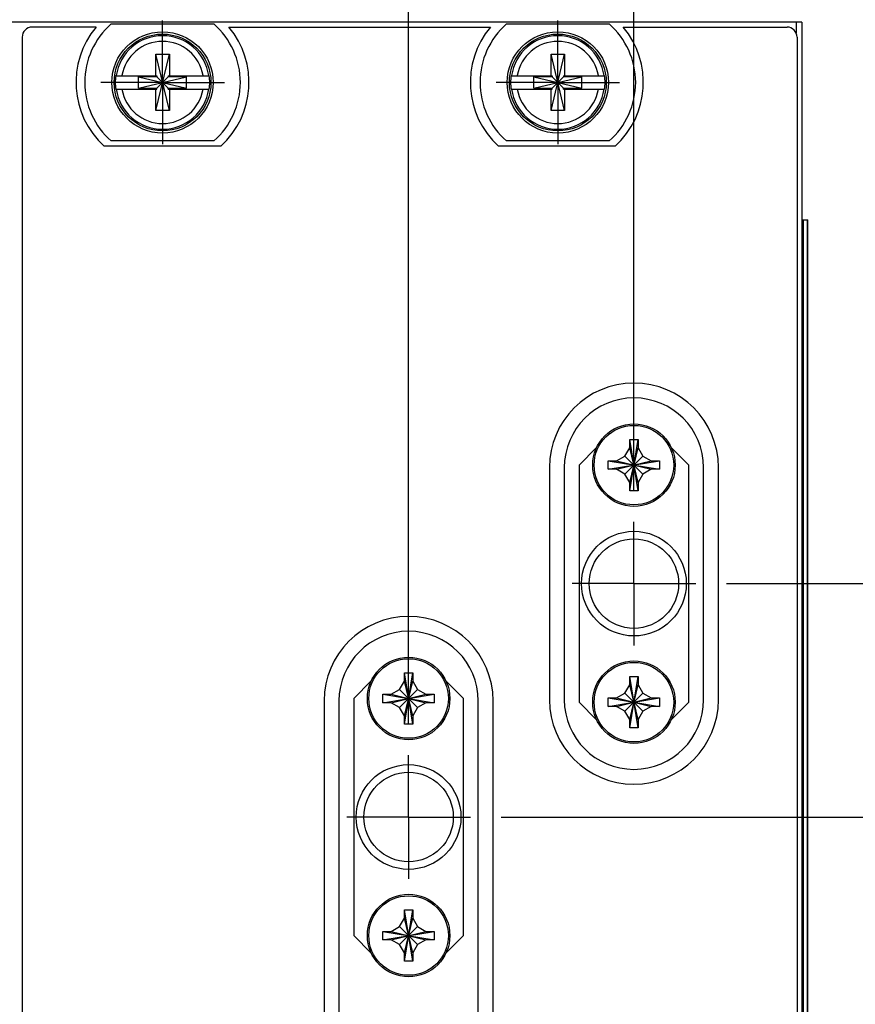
# Model space of a CAD drawing. Header units: inches. Extents: x 0.2 to 16.8, y 0.1 to 10.8.
# Tile 6 of 21: x 3.9 to 5.6, y 6.3 to 8.3. Entities that reach past the tile are written whole.
import ezdxf

# ---------------------------------------------------------------- set-up
doc = ezdxf.new("R2010")
doc.units = ezdxf.units.IN
doc.header["$LTSCALE"] = 0.935
doc.header["$MEASUREMENT"] = 0
doc.linetypes.add('CENTER', pattern=[0.6, 0.375, -0.075, 0.075, -0.075])
doc.layers.get('0').update_dxf_attribs({"linetype": 'CONTINUOUS'})
doc.layers.add('DEFAULT_1', color=7, linetype='CENTER')
doc.layers.add('DIMENSIONS', color=7, linetype='CONTINUOUS')
doc.styles.get("Standard").update_dxf_attribs({"font": 'txt', "width": 0.8})
doc.dimstyles.new('DIMSTYLE_1', dxfattribs={"dimtxt": 0.125, "dimasz": 0.18, "dimexe": 0.18, "dimexo": 0.0625, "dimgap": 0.09, "dimtad": 0, "dimtih": 1, "dimtoh": 1, "dimdec": 3, "dimzin": 4, "dimdsep": 46, "dimtxsty": 'STANDARD', "dimblk": '_FILLED', "dimblk1": '_FILLED', "dimblk2": '_FILLED', "dimcen": 0.09, "dimadec": 0, "dimazin": 0, "dimtp": 0.01, "dimtm": 0.01, "dimtfac": 1, "dimtdec": 3, "dimtofl": 0, "dimtmove": 0, "dimatfit": 3, "dimldrblk": '_FILLED', "dimfxl": 1, "dimtolj": 1, "dimtzin": 4, "dimarcsym": 0})

# ---------------------------------------------------------------- blocks, each defined once
blk = doc.blocks.new('*D8')
at = {"layer": 'DIMENSIONS', "color": 2, "linetype": 'CONTINUOUS'}
blk.add_line((5.3225, 7.1125), (6.1741, 7.1125), dxfattribs=at)
at = {"layer": 'DIMENSIONS', "color": 2, "linetype": 'CONTINUOUS', "width": 0.8}
for s, p in [('1.019', (6.3366, 7.05)), ('[', (6.9616, 7.05)), ('25.87', (7.0616, 7.05)), (']', (7.5616, 7.05)), ('-', (6.2366, 7.05))]:
    blk.add_text(s, height=0.125, dxfattribs=at).set_placement(p)
blk = doc.blocks.new('_FILLED')
at = {"color": 0, "linetype": 'BYBLOCK'}
blk.add_solid([(0, 0), (-1, 0.174), (-1, -0.174)], dxfattribs=at)
blk = doc.blocks.new('*D9')
at = {"layer": 'DIMENSIONS', "color": 2, "linetype": 'CONTINUOUS'}
blk.add_line((4.8665, 6.64), (6.1741, 6.64), dxfattribs=at)
at = {"layer": 'DIMENSIONS', "color": 2, "linetype": 'CONTINUOUS', "width": 0.8}
for s, p in [('1.491', (6.3366, 6.5775)), ('[', (6.9616, 6.5775)), ('37.88', (7.0616, 6.5775)), (']', (7.5616, 6.5775)), ('-', (6.2366, 6.5775))]:
    blk.add_text(s, height=0.125, dxfattribs=at).set_placement(p)
blk = doc.blocks.new('*D10')
at = {"layer": 'DIMENSIONS', "color": 2, "linetype": 'CONTINUOUS'}
blk.add_line((4.8665, 5.935), (6.1741, 5.935), dxfattribs=at)
at = {"layer": 'DIMENSIONS', "color": 2, "linetype": 'CONTINUOUS', "width": 0.8}
for s, p in [('[', (6.9616, 5.8725)), (']', (7.5616, 5.8725)), ('2.196', (6.3366, 5.8725)), ('55.78', (7.0616, 5.8725)), ('-', (6.2366, 5.8725))]:
    blk.add_text(s, height=0.125, dxfattribs=at).set_placement(p)
blk = doc.blocks.new('*D11')
at = {"layer": 'DIMENSIONS', "color": 2, "linetype": 'CONTINUOUS'}
blk.add_line((4.8665, 5.23), (6.1741, 5.23), dxfattribs=at)
at = {"layer": 'DIMENSIONS', "color": 2, "linetype": 'CONTINUOUS', "width": 0.8}
for s, p in [('[', (6.9616, 5.1675)), (']', (7.5616, 5.1675)), ('2.901', (6.3366, 5.1675)), ('73.69', (7.0616, 5.1675)), ('-', (6.2366, 5.1675))]:
    blk.add_text(s, height=0.125, dxfattribs=at).set_placement(p)
blk = doc.blocks.new('*D12')
at = {"layer": 'DIMENSIONS', "color": 2, "linetype": 'CONTINUOUS'}
blk.add_line((5.3225, 5.335), (6.1741, 5.335), dxfattribs=at)
at = {"layer": 'DIMENSIONS', "color": 2, "linetype": 'CONTINUOUS', "width": 0.8}
for s, p in [('[', (6.9616, 5.2725)), (']', (7.5616, 5.2725)), ('2.796', (6.3366, 5.2725)), ('71.02', (7.0616, 5.2725)), ('-', (6.2366, 5.2725))]:
    blk.add_text(s, height=0.125, dxfattribs=at).set_placement(p)
blk = doc.blocks.new('*D13')
at = {"layer": 'DIMENSIONS', "color": 2, "linetype": 'CONTINUOUS'}
blk.add_line((5.3225, 4.4917), (6.1741, 4.4917), dxfattribs=at)
at = {"layer": 'DIMENSIONS', "color": 2, "linetype": 'CONTINUOUS', "width": 0.8}
for s, p in [('3.639', (6.3366, 4.4292)), ('[', (6.9616, 4.4292)), ('92.44', (7.0616, 4.4292)), (']', (7.5616, 4.4292)), ('-', (6.2366, 4.4292))]:
    blk.add_text(s, height=0.125, dxfattribs=at).set_placement(p)
blk = doc.blocks.new('*D20')
at = {"layer": 'DIMENSIONS', "color": 2, "linetype": 'CONTINUOUS'}
blk.add_line((5.1349, 7.3001), (5.1349, 8.9372), dxfattribs=at)
at = {"layer": 'DIMENSIONS', "color": 2, "linetype": 'CONTINUOUS', "width": 0.8}
for s, p in [(']', (5.1974, 10.5247)), ('44.25', (5.1974, 10.0247)), ('[', (5.1974, 9.9247)), ('1.742', (5.1974, 9.2997)), ('3X ', (5.1974, 8.9997))]:
    blk.add_text(s, height=0.125, rotation=90, dxfattribs=at).set_placement(p)
blk = doc.blocks.new('*D21')
at = {"layer": 'DIMENSIONS', "color": 2, "linetype": 'CONTINUOUS'}
blk.add_line((4.6789, 6.8276), (4.6789, 8.9372), dxfattribs=at)
at = {"layer": 'DIMENSIONS', "color": 2, "linetype": 'CONTINUOUS', "width": 0.8}
for s, p in [(']', (4.7414, 10.5247)), ('32.66', (4.7414, 10.0247)), ('[', (4.7414, 9.9247)), ('1.286', (4.7414, 9.2997)), ('3X ', (4.7414, 8.9997))]:
    blk.add_text(s, height=0.125, rotation=90, dxfattribs=at).set_placement(p)

msp = doc.modelspace()

# ---------------------------------------------------------------- linework, layer by layer
at = {"color": 7, "linetype": 'CONTINUOUS'}
for p, q in [((5.4749, 8.2492), (3.4972, 8.2492)), ((4.0464, 8.2392), (3.9169, 8.2392)), ((4.0771, 8.2457), (4.2846, 8.2457)), ((4.3153, 8.2392), (4.8444, 8.2392)), ((4.8771, 8.2457), (5.0846, 8.2457)), ((5.1133, 8.2392), (5.4449, 8.2392)), ((5.4749, 8.2492), (5.4749, 3.1862)), ((3.8969, 8.2192), (3.8969, 4.1492)), ((5.4649, 8.2192), (5.4649, 3.2162)), ((4.1671, 8.0701), (4.1947, 8.1842)), ((4.1671, 8.1409), (4.1671, 8.1842)), ((4.1947, 8.0701), (4.1671, 8.1842)), ((4.1671, 8.1842), (4.1947, 8.1842)), ((4.1947, 8.1842), (4.1947, 8.1409)), ((4.9671, 8.0701), (4.9947, 8.1842)), ((4.9671, 8.1409), (4.9671, 8.1842)), ((4.9947, 8.0701), (4.9671, 8.1842)), ((4.9671, 8.1842), (4.9947, 8.1842)), ((4.9947, 8.1842), (4.9947, 8.1409)), ((4.0862, 8.1409), (4.1692, 8.1409)), ((4.1324, 8.1154), (4.1324, 8.1389)), ((4.1324, 8.1154), (4.2294, 8.1389)), ((4.1692, 8.1389), (4.1324, 8.1389)), ((4.1324, 8.1389), (4.2294, 8.1154)), ((4.1692, 8.1409), (4.1692, 8.1389)), ((4.1692, 8.1154), (4.1926, 8.1389)), ((4.1926, 8.1154), (4.1692, 8.1389)), ((4.1926, 8.1409), (4.1926, 8.1389)), ((4.1926, 8.1409), (4.2755, 8.1409)), ((4.2294, 8.1389), (4.1926, 8.1389)), ((4.2294, 8.1154), (4.2294, 8.1389)), ((4.8862, 8.1409), (4.9692, 8.1409)), ((4.9324, 8.1154), (4.9324, 8.1389)), ((4.9324, 8.1154), (5.0294, 8.1389)), ((4.9692, 8.1389), (4.9324, 8.1389)), ((4.9324, 8.1389), (5.0294, 8.1154)), ((4.9692, 8.1409), (4.9692, 8.1389)), ((4.9692, 8.1154), (4.9926, 8.1389)), ((4.9926, 8.1154), (4.9692, 8.1389)), ((4.9926, 8.1409), (4.9926, 8.1389)), ((4.9926, 8.1409), (5.0755, 8.1409)), ((5.0294, 8.1389), (4.9926, 8.1389)), ((5.0294, 8.1154), (5.0294, 8.1389)), ((4.0862, 8.1134), (4.1692, 8.1134)), ((4.1324, 8.1154), (4.1692, 8.1154)), ((4.1671, 8.0701), (4.1671, 8.1134)), ((4.1692, 8.1134), (4.1692, 8.1154)), ((4.1926, 8.1134), (4.1926, 8.1154)), ((4.1926, 8.1154), (4.2294, 8.1154)), ((4.1926, 8.1134), (4.2755, 8.1134)), ((4.1947, 8.1134), (4.1947, 8.0701)), ((4.8862, 8.1134), (4.9692, 8.1134)), ((4.9324, 8.1154), (4.9692, 8.1154)), ((4.9671, 8.0701), (4.9671, 8.1134)), ((4.9692, 8.1134), (4.9692, 8.1154)), ((4.9926, 8.1134), (4.9926, 8.1154)), ((4.9926, 8.1154), (5.0294, 8.1154)), ((4.9926, 8.1134), (5.0755, 8.1134)), ((4.9947, 8.1134), (4.9947, 8.0701)), ((4.1947, 8.0701), (4.1671, 8.0701)), ((4.9947, 8.0701), (4.9671, 8.0701)), ((4.2991, 7.9982), (4.0626, 7.9982)), ((4.2846, 8.0087), (4.0771, 8.0087)), ((5.0971, 7.9982), (4.8606, 7.9982)), ((5.0846, 8.0087), (4.8771, 8.0087)), ((5.4749, 7.8492), (5.4866, 7.8492)), ((5.4866, 3.8492), (5.4866, 7.8492)), ((5.1264, 7.3007), (5.1434, 7.4043)), ((5.1434, 7.3007), (5.1264, 7.4043)), ((5.1264, 7.3875), (5.1264, 7.4038)), ((5.1434, 7.4038), (5.1434, 7.3875)), ((5.0592, 7.3879), (5.0239, 7.3525)), ((5.1167, 7.3707), (5.1264, 7.3875)), ((5.1264, 7.3175), (5.1434, 7.3875)), ((5.1434, 7.3175), (5.1264, 7.3875)), ((5.1434, 7.3875), (5.1531, 7.3707)), ((5.2459, 7.3525), (5.2105, 7.3879)), ((5.083, 7.344), (5.1867, 7.361)), ((5.083, 7.361), (5.1867, 7.344)), ((5.0836, 7.361), (5.0999, 7.361)), ((5.0999, 7.361), (5.1167, 7.3707)), ((5.0999, 7.344), (5.1699, 7.361)), ((5.0999, 7.361), (5.1699, 7.344)), ((5.1167, 7.3343), (5.1531, 7.3707)), ((5.1531, 7.3343), (5.1167, 7.3707)), ((5.1531, 7.3707), (5.1699, 7.361)), ((5.1699, 7.361), (5.1862, 7.361)), ((4.9639, 7.3475), (4.9639, 6.8775)), ((4.9939, 7.3475), (4.9939, 6.8775)), ((5.0239, 7.3525), (5.0239, 6.8725)), ((5.0999, 7.344), (5.0836, 7.344)), ((5.1167, 7.3343), (5.0999, 7.344)), ((5.1699, 7.344), (5.1531, 7.3343)), ((5.1862, 7.344), (5.1699, 7.344)), ((5.2459, 6.8725), (5.2459, 7.3525)), ((5.2759, 6.8775), (5.2759, 7.3475)), ((5.3059, 6.8775), (5.3059, 7.3475)), ((5.1264, 7.3175), (5.1167, 7.3343)), ((5.1264, 7.3012), (5.1264, 7.3175)), ((5.1531, 7.3343), (5.1434, 7.3175)), ((5.1434, 7.3175), (5.1434, 7.3012)), ((4.6704, 6.8282), (4.6874, 6.9318)), ((4.6874, 6.8282), (4.6704, 6.9318)), ((4.6704, 6.915), (4.6704, 6.9313)), ((4.6874, 6.9313), (4.6874, 6.915)), ((5.1264, 6.8207), (5.1434, 6.9243)), ((5.1434, 6.8207), (5.1264, 6.9243)), ((5.1264, 6.9075), (5.1264, 6.9238)), ((5.1434, 6.9238), (5.1434, 6.9075)), ((4.6032, 6.9154), (4.5679, 6.88)), ((4.6439, 6.8885), (4.6607, 6.8982)), ((4.6607, 6.8982), (4.6704, 6.915)), ((4.6607, 6.8618), (4.6971, 6.8982)), ((4.6971, 6.8618), (4.6607, 6.8982)), ((4.6704, 6.845), (4.6874, 6.915)), ((4.6874, 6.845), (4.6704, 6.915)), ((4.6874, 6.915), (4.6971, 6.8982)), ((4.6971, 6.8982), (4.7139, 6.8885)), ((4.7899, 6.88), (4.7545, 6.9154)), ((5.1167, 6.8907), (5.1264, 6.9075)), ((5.1264, 6.8375), (5.1434, 6.9075)), ((5.1434, 6.8375), (5.1264, 6.9075)), ((5.1434, 6.9075), (5.1531, 6.8907)), ((4.5679, 6.88), (4.5679, 6.4)), ((4.627, 6.8715), (4.7307, 6.8885)), ((4.627, 6.8885), (4.7307, 6.8715)), ((4.6276, 6.8885), (4.6439, 6.8885)), ((4.6439, 6.8715), (4.7139, 6.8885)), ((4.6439, 6.8885), (4.7139, 6.8715)), ((4.7139, 6.8885), (4.7302, 6.8885)), ((4.7899, 6.4), (4.7899, 6.88)), ((5.083, 6.864), (5.1867, 6.881)), ((5.083, 6.881), (5.1867, 6.864)), ((5.0836, 6.881), (5.0999, 6.881)), ((5.0999, 6.881), (5.1167, 6.8907)), ((5.0999, 6.864), (5.1699, 6.881)), ((5.0999, 6.881), (5.1699, 6.864)), ((5.1167, 6.8543), (5.1531, 6.8907)), ((5.1531, 6.8543), (5.1167, 6.8907)), ((5.1531, 6.8907), (5.1699, 6.881)), ((5.1699, 6.881), (5.1862, 6.881)), ((4.5079, 6.875), (4.5079, 4.995)), ((4.5379, 6.875), (4.5379, 4.995)), ((4.6439, 6.8715), (4.6276, 6.8715)), ((4.6607, 6.8618), (4.6439, 6.8715)), ((4.6704, 6.845), (4.6607, 6.8618)), ((4.6971, 6.8618), (4.6874, 6.845)), ((4.7139, 6.8715), (4.6971, 6.8618)), ((4.7302, 6.8715), (4.7139, 6.8715)), ((4.8199, 4.995), (4.8199, 6.875)), ((4.8499, 4.995), (4.8499, 6.875)), ((5.0239, 6.8725), (5.0592, 6.8371)), ((5.0999, 6.864), (5.0836, 6.864)), ((5.1167, 6.8543), (5.0999, 6.864)), ((5.1699, 6.864), (5.1531, 6.8543)), ((5.1862, 6.864), (5.1699, 6.864)), ((5.2105, 6.8371), (5.2459, 6.8725)), ((4.6704, 6.8287), (4.6704, 6.845)), ((4.6874, 6.845), (4.6874, 6.8287)), ((5.1264, 6.8375), (5.1167, 6.8543)), ((5.1264, 6.8212), (5.1264, 6.8375)), ((5.1531, 6.8543), (5.1434, 6.8375)), ((5.1434, 6.8375), (5.1434, 6.8212)), ((4.6704, 6.3482), (4.6874, 6.4518)), ((4.6874, 6.3482), (4.6704, 6.4518)), ((4.6704, 6.435), (4.6704, 6.4513)), ((4.6874, 6.4513), (4.6874, 6.435)), ((4.6607, 6.4182), (4.6704, 6.435)), ((4.6704, 6.365), (4.6874, 6.435)), ((4.6874, 6.365), (4.6704, 6.435)), ((4.6874, 6.435), (4.6971, 6.4182)), ((4.5679, 6.4), (4.6032, 6.3646)), ((4.627, 6.3915), (4.7307, 6.4085)), ((4.627, 6.4085), (4.7307, 6.3915)), ((4.6276, 6.4085), (4.6439, 6.4085)), ((4.6439, 6.4085), (4.6607, 6.4182)), ((4.6439, 6.3915), (4.7139, 6.4085)), ((4.6439, 6.4085), (4.7139, 6.3915)), ((4.6607, 6.3818), (4.6971, 6.4182)), ((4.6971, 6.3818), (4.6607, 6.4182)), ((4.6971, 6.4182), (4.7139, 6.4085)), ((4.7139, 6.4085), (4.7302, 6.4085)), ((4.7545, 6.3646), (4.7899, 6.4)), ((4.6439, 6.3915), (4.6276, 6.3915)), ((4.6607, 6.3818), (4.6439, 6.3915)), ((4.6704, 6.365), (4.6607, 6.3818)), ((4.6971, 6.3818), (4.6874, 6.365)), ((4.7139, 6.3915), (4.6971, 6.3818)), ((4.7302, 6.3915), (4.7139, 6.3915)), ((4.6704, 6.3487), (4.6704, 6.365)), ((4.6874, 6.365), (4.6874, 6.3487))]:
    msp.add_line(p, q, dxfattribs=at)
at = {"color": 9, "linetype": 'CONTINUOUS'}
for p, q in [((5.4629, 8.2492), (5.4629, 8.2279)), ((5.4778, 3.8492), (5.4778, 7.8492)), ((5.4864, 3.8492), (5.4864, 7.8492))]:
    msp.add_line(p, q, dxfattribs=at)
at = {"color": 7, "linetype": 'CONTINUOUS'}
for centre, radius in [((4.1809, 8.1272), 0.1025), ((4.1809, 8.1272), 0.098), ((4.9809, 8.1272), 0.1025), ((4.9809, 8.1272), 0.098), ((5.1349, 7.3525), 0.0835), ((5.1349, 7.1125), 0.106), ((5.1349, 7.1125), 0.0905), ((4.6789, 6.88), 0.0835), ((5.1349, 6.8725), 0.0835), ((4.6789, 6.64), 0.106), ((4.6789, 6.64), 0.0905), ((4.6789, 6.4), 0.0835)]:
    msp.add_circle(centre, radius, dxfattribs=at)
at = {"color": 9, "linetype": 'CONTINUOUS'}
for centre in [(5.1349, 7.3525), (4.6789, 6.88), (5.1349, 6.8725), (4.6789, 6.4)]:
    msp.add_circle(centre, 0.0805, dxfattribs=at)
at = {"color": 7, "linetype": 'CONTINUOUS'}
for centre, radius, start, end in [((3.9169, 8.2192), 0.02, 90, 180), ((4.1809, 8.1272), 0.175, 140.2082, 227.4886), ((4.1809, 8.1272), 0.1575, 131.203, 228.797), ((4.1809, 8.1272), 0.1575, 311.203, 48.797), ((4.1809, 8.1272), 0.175, 312.5114, 39.7918), ((4.9789, 8.1272), 0.175, 140.2082, 227.4886), ((4.9809, 8.1272), 0.1575, 131.203, 228.797), ((4.9809, 8.1272), 0.1575, 311.203, 48.797), ((4.9789, 8.1272), 0.175, 312.5114, 39.7918), ((5.4449, 8.2192), 0.02, 0, 90), ((4.1809, 8.1272), 0.0956, 171.7166, 188.2834), ((4.1809, 8.1272), 0.0956, 351.7166, 8.2834), ((4.9809, 8.1272), 0.0956, 171.7166, 188.2834), ((4.9809, 8.1272), 0.0956, 351.7166, 8.2834), ((5.1349, 7.3475), 0.171, 0, 180), ((5.1349, 7.3475), 0.141, 0, 180), ((4.6789, 6.875), 0.171, 0, 180), ((4.6789, 6.875), 0.141, 0, 180), ((5.1349, 6.8775), 0.171, 180, 360), ((5.1349, 6.8775), 0.141, 180, 360)]:
    msp.add_arc(centre, radius, start, end, dxfattribs=at)
at = {"color": 9, "linetype": 'CONTINUOUS'}
for centre, radius, start, end in [((4.1809, 8.1272), 0.0947, 8.3637, 171.6363), ((4.9809, 8.1272), 0.0947, 8.3637, 171.6363), ((4.1809, 8.1272), 0.0832, 9.5336, 170.4664), ((4.9809, 8.1272), 0.0832, 9.5336, 170.4664), ((4.1809, 8.1272), 0.0947, 188.3637, 351.6363), ((4.1809, 8.1272), 0.0832, 189.5336, 350.4664), ((4.9809, 8.1272), 0.0947, 188.3637, 351.6363), ((4.9809, 8.1272), 0.0832, 189.5336, 350.4664)]:
    msp.add_arc(centre, radius, start, end, dxfattribs=at)
at = {"color": 7, "linetype": 'CONTINUOUS'}
for points, knots in [([(5.1264, 7.4043), (5.1271, 7.4044), (5.1285, 7.4044), (5.1306, 7.4045), (5.1328, 7.4045), (5.1342, 7.4045), (5.1349, 7.4045)], [0, 0, 0, 0, 0.249739, 0.499692, 0.749798, 1, 1, 1, 1]), ([(5.1264, 7.4038), (5.1264, 7.4039), (5.1264, 7.404), (5.1264, 7.4042), (5.1264, 7.4043), (5.1264, 7.4043)], [0, 0, 0, 0, 0.333624, 0.666957, 1, 1, 1, 1]), ([(5.1349, 7.4045), (5.1356, 7.4045), (5.137, 7.4045), (5.1391, 7.4045), (5.1412, 7.4044), (5.1426, 7.4044), (5.1434, 7.4043)], [0, 0, 0, 0, 0.250208, 0.500318, 0.75027, 1, 1, 1, 1]), ([(5.1434, 7.4043), (5.1434, 7.4043), (5.1434, 7.4042), (5.1434, 7.404), (5.1434, 7.4039), (5.1434, 7.4038)], [0, 0, 0, 0, 0.333043, 0.666376, 1, 1, 1, 1]), ([(5.083, 7.344), (5.083, 7.3448), (5.083, 7.3464), (5.0829, 7.3489), (5.0829, 7.3513), (5.0829, 7.3537), (5.0829, 7.3561), (5.083, 7.3586), (5.083, 7.3602), (5.083, 7.361)], [0, 0, 0, 0, 0.142719, 0.285571, 0.428512, 0.571488, 0.714429, 0.857281, 1, 1, 1, 1]), ([(5.083, 7.361), (5.0831, 7.361), (5.0832, 7.361), (5.0834, 7.361), (5.0835, 7.361), (5.0836, 7.361)], [0, 0, 0, 0, 0.333043, 0.666376, 1, 1, 1, 1]), ([(5.1862, 7.361), (5.1862, 7.361), (5.1864, 7.361), (5.1865, 7.361), (5.1866, 7.361), (5.1867, 7.361)], [0, 0, 0, 0, 0.333624, 0.666957, 1, 1, 1, 1]), ([(5.1867, 7.361), (5.1867, 7.3602), (5.1868, 7.3586), (5.1869, 7.3561), (5.1869, 7.3537), (5.1869, 7.3513), (5.1869, 7.3489), (5.1868, 7.3464), (5.1867, 7.3448), (5.1867, 7.344)], [0, 0, 0, 0, 0.142719, 0.285571, 0.428512, 0.571488, 0.714429, 0.857281, 1, 1, 1, 1]), ([(5.0836, 7.344), (5.0835, 7.344), (5.0834, 7.344), (5.0832, 7.344), (5.0831, 7.344), (5.083, 7.344)], [0, 0, 0, 0, 0.333624, 0.666957, 1, 1, 1, 1]), ([(5.1867, 7.344), (5.1866, 7.344), (5.1865, 7.344), (5.1864, 7.344), (5.1862, 7.344), (5.1862, 7.344)], [0, 0, 0, 0, 0.333043, 0.666376, 1, 1, 1, 1]), ([(5.1264, 7.3007), (5.1264, 7.3007), (5.1264, 7.3008), (5.1264, 7.301), (5.1264, 7.3011), (5.1264, 7.3012)], [0, 0, 0, 0, 0.333043, 0.666376, 1, 1, 1, 1]), ([(5.1349, 7.3005), (5.1342, 7.3005), (5.1328, 7.3005), (5.1306, 7.3005), (5.1285, 7.3006), (5.1271, 7.3006), (5.1264, 7.3007)], [0, 0, 0, 0, 0.250208, 0.500318, 0.75027, 1, 1, 1, 1]), ([(5.1434, 7.3007), (5.1426, 7.3006), (5.1412, 7.3006), (5.1391, 7.3005), (5.137, 7.3005), (5.1356, 7.3005), (5.1349, 7.3005)], [0, 0, 0, 0, 0.249739, 0.499692, 0.749798, 1, 1, 1, 1]), ([(5.1434, 7.3012), (5.1434, 7.3011), (5.1434, 7.301), (5.1434, 7.3008), (5.1434, 7.3007), (5.1434, 7.3007)], [0, 0, 0, 0, 0.333624, 0.666957, 1, 1, 1, 1]), ([(4.6704, 6.9318), (4.6711, 6.9319), (4.6725, 6.9319), (4.6746, 6.932), (4.6768, 6.932), (4.6782, 6.932), (4.6789, 6.932)], [0, 0, 0, 0, 0.249739, 0.499692, 0.749798, 1, 1, 1, 1]), ([(4.6704, 6.9313), (4.6704, 6.9314), (4.6704, 6.9315), (4.6704, 6.9317), (4.6704, 6.9318), (4.6704, 6.9318)], [0, 0, 0, 0, 0.333624, 0.666957, 1, 1, 1, 1]), ([(4.6789, 6.932), (4.6796, 6.932), (4.681, 6.932), (4.6831, 6.932), (4.6852, 6.9319), (4.6866, 6.9319), (4.6874, 6.9318)], [0, 0, 0, 0, 0.250208, 0.500318, 0.75027, 1, 1, 1, 1]), ([(4.6874, 6.9318), (4.6874, 6.9318), (4.6874, 6.9317), (4.6874, 6.9315), (4.6874, 6.9314), (4.6874, 6.9313)], [0, 0, 0, 0, 0.333043, 0.666376, 1, 1, 1, 1]), ([(5.1264, 6.9243), (5.1271, 6.9244), (5.1285, 6.9244), (5.1306, 6.9245), (5.1328, 6.9245), (5.1342, 6.9245), (5.1349, 6.9245)], [0, 0, 0, 0, 0.249739, 0.499692, 0.749798, 1, 1, 1, 1]), ([(5.1264, 6.9238), (5.1264, 6.9239), (5.1264, 6.924), (5.1264, 6.9242), (5.1264, 6.9243), (5.1264, 6.9243)], [0, 0, 0, 0, 0.333624, 0.666957, 1, 1, 1, 1]), ([(5.1349, 6.9245), (5.1356, 6.9245), (5.137, 6.9245), (5.1391, 6.9245), (5.1412, 6.9244), (5.1426, 6.9244), (5.1434, 6.9243)], [0, 0, 0, 0, 0.250208, 0.500318, 0.75027, 1, 1, 1, 1]), ([(5.1434, 6.9243), (5.1434, 6.9243), (5.1434, 6.9242), (5.1434, 6.924), (5.1434, 6.9239), (5.1434, 6.9238)], [0, 0, 0, 0, 0.333043, 0.666376, 1, 1, 1, 1]), ([(4.627, 6.8715), (4.627, 6.8723), (4.627, 6.8739), (4.6269, 6.8764), (4.6269, 6.8788), (4.6269, 6.8812), (4.6269, 6.8836), (4.627, 6.8861), (4.627, 6.8877), (4.627, 6.8885)], [0, 0, 0, 0, 0.142719, 0.285571, 0.428512, 0.571488, 0.714429, 0.857281, 1, 1, 1, 1]), ([(4.627, 6.8885), (4.6271, 6.8885), (4.6272, 6.8885), (4.6274, 6.8885), (4.6275, 6.8885), (4.6276, 6.8885)], [0, 0, 0, 0, 0.333043, 0.666376, 1, 1, 1, 1]), ([(4.7302, 6.8885), (4.7302, 6.8885), (4.7304, 6.8885), (4.7305, 6.8885), (4.7306, 6.8885), (4.7307, 6.8885)], [0, 0, 0, 0, 0.333624, 0.666957, 1, 1, 1, 1]), ([(4.7307, 6.8885), (4.7307, 6.8877), (4.7308, 6.8861), (4.7309, 6.8836), (4.7309, 6.8812), (4.7309, 6.8788), (4.7309, 6.8764), (4.7308, 6.8739), (4.7307, 6.8723), (4.7307, 6.8715)], [0, 0, 0, 0, 0.142719, 0.285571, 0.428512, 0.571488, 0.714429, 0.857281, 1, 1, 1, 1]), ([(5.083, 6.864), (5.083, 6.8648), (5.083, 6.8664), (5.0829, 6.8689), (5.0829, 6.8713), (5.0829, 6.8737), (5.0829, 6.8761), (5.083, 6.8786), (5.083, 6.8802), (5.083, 6.881)], [0, 0, 0, 0, 0.142719, 0.285571, 0.428512, 0.571488, 0.714429, 0.857281, 1, 1, 1, 1]), ([(5.083, 6.881), (5.0831, 6.881), (5.0832, 6.881), (5.0834, 6.881), (5.0835, 6.881), (5.0836, 6.881)], [0, 0, 0, 0, 0.333043, 0.666376, 1, 1, 1, 1]), ([(5.1862, 6.881), (5.1862, 6.881), (5.1864, 6.881), (5.1865, 6.881), (5.1866, 6.881), (5.1867, 6.881)], [0, 0, 0, 0, 0.333624, 0.666957, 1, 1, 1, 1]), ([(5.1867, 6.881), (5.1867, 6.8802), (5.1868, 6.8786), (5.1869, 6.8761), (5.1869, 6.8737), (5.1869, 6.8713), (5.1869, 6.8689), (5.1868, 6.8664), (5.1867, 6.8648), (5.1867, 6.864)], [0, 0, 0, 0, 0.142719, 0.285571, 0.428512, 0.571488, 0.714429, 0.857281, 1, 1, 1, 1]), ([(4.6276, 6.8715), (4.6275, 6.8715), (4.6274, 6.8715), (4.6272, 6.8715), (4.6271, 6.8715), (4.627, 6.8715)], [0, 0, 0, 0, 0.333624, 0.666957, 1, 1, 1, 1]), ([(4.7307, 6.8715), (4.7306, 6.8715), (4.7305, 6.8715), (4.7304, 6.8715), (4.7302, 6.8715), (4.7302, 6.8715)], [0, 0, 0, 0, 0.333043, 0.666376, 1, 1, 1, 1]), ([(5.0836, 6.864), (5.0835, 6.864), (5.0834, 6.864), (5.0832, 6.864), (5.0831, 6.864), (5.083, 6.864)], [0, 0, 0, 0, 0.333624, 0.666957, 1, 1, 1, 1]), ([(5.1867, 6.864), (5.1866, 6.864), (5.1865, 6.864), (5.1864, 6.864), (5.1862, 6.864), (5.1862, 6.864)], [0, 0, 0, 0, 0.333043, 0.666376, 1, 1, 1, 1]), ([(4.6704, 6.8282), (4.6704, 6.8282), (4.6704, 6.8283), (4.6704, 6.8285), (4.6704, 6.8286), (4.6704, 6.8287)], [0, 0, 0, 0, 0.333043, 0.666376, 1, 1, 1, 1]), ([(4.6789, 6.828), (4.6782, 6.828), (4.6768, 6.828), (4.6746, 6.828), (4.6725, 6.8281), (4.6711, 6.8281), (4.6704, 6.8282)], [0, 0, 0, 0, 0.250208, 0.500318, 0.75027, 1, 1, 1, 1]), ([(4.6874, 6.8282), (4.6866, 6.8281), (4.6852, 6.8281), (4.6831, 6.828), (4.681, 6.828), (4.6796, 6.828), (4.6789, 6.828)], [0, 0, 0, 0, 0.249739, 0.499692, 0.749798, 1, 1, 1, 1]), ([(4.6874, 6.8287), (4.6874, 6.8286), (4.6874, 6.8285), (4.6874, 6.8283), (4.6874, 6.8282), (4.6874, 6.8282)], [0, 0, 0, 0, 0.333624, 0.666957, 1, 1, 1, 1]), ([(5.1264, 6.8207), (5.1264, 6.8207), (5.1264, 6.8208), (5.1264, 6.821), (5.1264, 6.8211), (5.1264, 6.8212)], [0, 0, 0, 0, 0.333043, 0.666376, 1, 1, 1, 1]), ([(5.1349, 6.8205), (5.1342, 6.8205), (5.1328, 6.8205), (5.1306, 6.8205), (5.1285, 6.8206), (5.1271, 6.8206), (5.1264, 6.8207)], [0, 0, 0, 0, 0.250208, 0.500318, 0.75027, 1, 1, 1, 1]), ([(5.1434, 6.8207), (5.1426, 6.8206), (5.1412, 6.8206), (5.1391, 6.8205), (5.137, 6.8205), (5.1356, 6.8205), (5.1349, 6.8205)], [0, 0, 0, 0, 0.249739, 0.499692, 0.749798, 1, 1, 1, 1]), ([(5.1434, 6.8212), (5.1434, 6.8211), (5.1434, 6.821), (5.1434, 6.8208), (5.1434, 6.8207), (5.1434, 6.8207)], [0, 0, 0, 0, 0.333624, 0.666957, 1, 1, 1, 1]), ([(4.6704, 6.4518), (4.6711, 6.4519), (4.6725, 6.4519), (4.6746, 6.452), (4.6768, 6.452), (4.6782, 6.452), (4.6789, 6.452)], [0, 0, 0, 0, 0.249739, 0.499692, 0.749798, 1, 1, 1, 1]), ([(4.6704, 6.4513), (4.6704, 6.4514), (4.6704, 6.4515), (4.6704, 6.4517), (4.6704, 6.4518), (4.6704, 6.4518)], [0, 0, 0, 0, 0.333624, 0.666957, 1, 1, 1, 1]), ([(4.6789, 6.452), (4.6796, 6.452), (4.681, 6.452), (4.6831, 6.452), (4.6852, 6.4519), (4.6866, 6.4519), (4.6874, 6.4518)], [0, 0, 0, 0, 0.250208, 0.500318, 0.75027, 1, 1, 1, 1]), ([(4.6874, 6.4518), (4.6874, 6.4518), (4.6874, 6.4517), (4.6874, 6.4515), (4.6874, 6.4514), (4.6874, 6.4513)], [0, 0, 0, 0, 0.333043, 0.666376, 1, 1, 1, 1]), ([(4.627, 6.3915), (4.627, 6.3923), (4.627, 6.3939), (4.6269, 6.3964), (4.6269, 6.3988), (4.6269, 6.4012), (4.6269, 6.4036), (4.627, 6.4061), (4.627, 6.4077), (4.627, 6.4085)], [0, 0, 0, 0, 0.142719, 0.285571, 0.428512, 0.571488, 0.714429, 0.857281, 1, 1, 1, 1]), ([(4.627, 6.4085), (4.6271, 6.4085), (4.6272, 6.4085), (4.6274, 6.4085), (4.6275, 6.4085), (4.6276, 6.4085)], [0, 0, 0, 0, 0.333043, 0.666376, 1, 1, 1, 1]), ([(4.7302, 6.4085), (4.7302, 6.4085), (4.7304, 6.4085), (4.7305, 6.4085), (4.7306, 6.4085), (4.7307, 6.4085)], [0, 0, 0, 0, 0.333624, 0.666957, 1, 1, 1, 1]), ([(4.7307, 6.4085), (4.7307, 6.4077), (4.7308, 6.4061), (4.7309, 6.4036), (4.7309, 6.4012), (4.7309, 6.3988), (4.7309, 6.3964), (4.7308, 6.3939), (4.7307, 6.3923), (4.7307, 6.3915)], [0, 0, 0, 0, 0.142719, 0.285571, 0.428512, 0.571488, 0.714429, 0.857281, 1, 1, 1, 1]), ([(4.6276, 6.3915), (4.6275, 6.3915), (4.6274, 6.3915), (4.6272, 6.3915), (4.6271, 6.3915), (4.627, 6.3915)], [0, 0, 0, 0, 0.333624, 0.666957, 1, 1, 1, 1]), ([(4.7307, 6.3915), (4.7306, 6.3915), (4.7305, 6.3915), (4.7304, 6.3915), (4.7302, 6.3915), (4.7302, 6.3915)], [0, 0, 0, 0, 0.333043, 0.666376, 1, 1, 1, 1]), ([(4.6704, 6.3482), (4.6704, 6.3482), (4.6704, 6.3483), (4.6704, 6.3485), (4.6704, 6.3486), (4.6704, 6.3487)], [0, 0, 0, 0, 0.333043, 0.666376, 1, 1, 1, 1]), ([(4.6789, 6.348), (4.6782, 6.348), (4.6768, 6.348), (4.6746, 6.348), (4.6725, 6.3481), (4.6711, 6.3481), (4.6704, 6.3482)], [0, 0, 0, 0, 0.250208, 0.500318, 0.75027, 1, 1, 1, 1]), ([(4.6874, 6.3482), (4.6866, 6.3481), (4.6852, 6.3481), (4.6831, 6.348), (4.681, 6.348), (4.6796, 6.348), (4.6789, 6.348)], [0, 0, 0, 0, 0.249739, 0.499692, 0.749798, 1, 1, 1, 1]), ([(4.6874, 6.3487), (4.6874, 6.3486), (4.6874, 6.3485), (4.6874, 6.3483), (4.6874, 6.3482), (4.6874, 6.3482)], [0, 0, 0, 0, 0.333624, 0.666957, 1, 1, 1, 1])]:
    msp.add_open_spline(points, degree=3, knots=knots, dxfattribs=at)
at = {"layer": 'DEFAULT_1', "color": 7, "linetype": 'CENTER'}
for p, q in [((4.1809, 8.1272), (4.1809, 8.2523)), ((4.9809, 8.1272), (4.9809, 8.2523)), ((4.1809, 8.1272), (4.0558, 8.1272)), ((4.1809, 8.1272), (4.1809, 8.0021)), ((4.1809, 8.1272), (4.306, 8.1272)), ((4.9809, 8.1272), (4.8558, 8.1272)), ((4.9809, 8.1272), (4.9809, 8.0021)), ((4.9809, 8.1272), (5.106, 8.1272)), ((5.1349, 7.1125), (5.1349, 7.2376)), ((5.1349, 7.1125), (5.0098, 7.1125)), ((5.1349, 7.1125), (5.1349, 6.9874)), ((5.1349, 7.1125), (5.26, 7.1125)), ((4.6789, 6.64), (4.6789, 6.7651)), ((4.6789, 6.64), (4.5538, 6.64)), ((4.6789, 6.64), (4.6789, 6.5149)), ((4.6789, 6.64), (4.804, 6.64))]:
    msp.add_line(p, q, dxfattribs=at)

# ---------------------------------------------------------------- dimensions: what is measured, and where the dimension line sits
at = {"layer": 'DIMENSIONS', "color": 2, "linetype": 'CONTINUOUS'}
for feature_location, offset, dtype, origin, text, picture, middle in [((5.1349, 7.3001), (0, 1.6371), 1, (3.3929, 8.2563), '3X <>', '*D20', (5.1349, 9.8122)), ((4.6789, 6.8276), (0, 2.1096), 1, (3.3929, 8.2563), '3X <>', '*D21', (4.6789, 9.8122)), ((5.3225, 7.1125), (0.8516, 0), 0, (3.3929, 8.1312), '-<>', '*D8', (6.9491, 7.1125)), ((4.8665, 6.64), (1.3076, 0), 0, (3.3929, 8.1312), '-<>', '*D9', (6.9491, 6.64)), ((4.8665, 5.935), (1.3076, 0), 0, (3.3929, 8.1312), '-<>', '*D10', (6.9491, 5.935)), ((4.8665, 5.23), (1.3076, 0), 0, (3.3929, 8.1312), '-<>', '*D11', (6.9491, 5.23)), ((5.3225, 5.335), (0.8516, 0), 0, (3.3929, 8.1312), '-<>', '*D12', (6.9491, 5.335)), ((5.32248, 4.4917), (0.85162, 0), 0, (3.39288, 8.13115), '-<>', '*D13', (6.9491, 4.4917))]:
    dim = msp.add_ordinate_dim(feature_location=feature_location, offset=offset, dtype=dtype, origin=origin, text=text, dimstyle='DIMSTYLE_1', dxfattribs=at)
    dim.commit()
    dim.dimension.update_dxf_attribs({"geometry": picture, "text_midpoint": middle})

doc.saveas('drawing.dxf')
